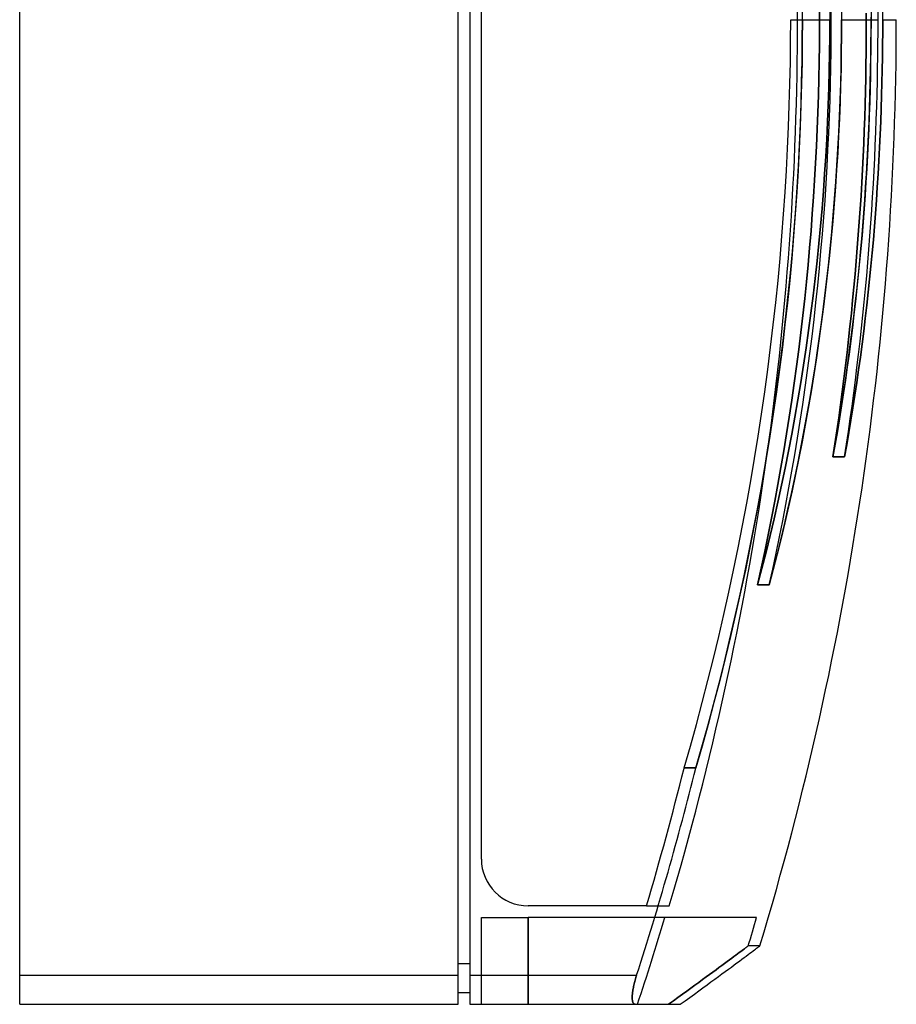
# Model space of a CAD drawing. Header units: millimetres. Extents: x -20 to 150, y -169 to 169.
# Tile 1 of 2: x 0 to 150, y -169 to 0. Entities that reach past the tile are written whole.
import ezdxf

# ---------------------------------------------------------------- set-up
doc = ezdxf.new("R2010")
doc.units = ezdxf.units.MM
doc.layers.add('MAIN-1', color=7, linetype='Continuous')
doc.layers.add('MAIN-2', color=7, linetype='Continuous')

msp = doc.modelspace()

# ---------------------------------------------------------------- linework, layer by layer
at = {"layer": 'MAIN-1'}
for p, q in [((0, -163.5), (0, 163.5)), ((75, -163.5), (75, 163.5)), ((77, 163.5), (77, -163.5)), ((79, -143.65), (79, 143.65)), ((138.87, 0), (138.86, 2.71)), ((140.62, 2.7), (140.63, 0)), ((146.87, 0), (146.87, 2.08)), ((131.91, -3.63), (131.93, 0)), ((133.93, 0), (133.91, -3.63)), ((147.67, 0), (147.67, -2.13)), ((131.93, 0), (133.93, 0)), ((138.86, -2.71), (138.87, 0)), ((140.63, 0), (140.62, -2.78)), ((146.87, -2.08), (146.87, 0)), ((138.83, -5.45), (138.86, -2.71)), ((140.62, -2.78), (140.59, -5.58)), ((146.86, -4.17), (146.87, -2.08)), ((147.67, -2.13), (147.65, -4.27)), ((131.87, -7.28), (131.91, -3.63)), ((133.91, -3.63), (133.87, -7.28)), ((146.83, -6.28), (146.86, -4.17)), ((147.65, -4.27), (147.63, -6.43)), ((138.79, -8.2), (138.83, -5.45)), ((140.59, -5.58), (140.54, -8.4)), ((146.8, -8.41), (146.83, -6.28)), ((147.63, -6.43), (147.59, -8.61)), ((131.79, -10.95), (131.87, -7.28)), ((133.87, -7.28), (133.79, -10.95)), ((138.73, -10.98), (138.79, -8.2)), ((140.54, -8.4), (140.47, -11.24)), ((146.76, -10.55), (146.8, -8.41)), ((147.59, -8.61), (147.54, -10.8)), ((131.69, -14.63), (131.79, -10.95)), ((133.79, -10.95), (133.69, -14.64)), ((138.66, -13.78), (138.73, -10.98)), ((140.47, -11.24), (140.38, -14.1)), ((146.71, -12.71), (146.76, -10.55)), ((147.54, -10.8), (147.48, -13)), ((146.65, -14.88), (146.71, -12.71)), ((147.48, -13), (147.41, -15.21)), ((131.56, -18.33), (131.69, -14.63)), ((133.69, -14.64), (133.56, -18.34)), ((138.56, -16.6), (138.66, -13.78)), ((140.38, -14.1), (140.26, -16.98)), ((146.58, -17.06), (146.65, -14.88)), ((138.45, -19.44), (138.56, -16.6)), ((147.41, -15.21), (147.33, -17.43)), ((131.4, -22.05), (131.56, -18.33)), ((133.56, -18.34), (133.4, -22.06)), ((140.26, -16.98), (140.13, -19.87)), ((146.5, -19.25), (146.58, -17.06)), ((147.33, -17.43), (147.24, -19.66)), ((138.31, -22.29), (138.45, -19.44)), ((140.13, -19.87), (139.97, -22.77)), ((146.41, -21.46), (146.5, -19.25)), ((147.24, -19.66), (147.13, -21.89)), ((146.31, -23.67), (146.41, -21.46)), ((147.13, -21.89), (147.02, -24.14)), ((131.2, -25.78), (131.4, -22.05)), ((133.4, -22.06), (133.2, -25.79)), ((138.16, -25.15), (138.31, -22.29)), ((139.97, -22.77), (139.79, -25.68)), ((137.99, -28.03), (138.16, -25.15)), ((146.2, -25.89), (146.31, -23.67)), ((147.02, -24.14), (146.89, -26.39)), ((130.98, -29.53), (131.2, -25.78)), ((133.2, -25.79), (132.98, -29.54)), ((139.79, -25.68), (139.59, -28.6)), ((146.07, -28.11), (146.2, -25.89)), ((146.89, -26.39), (146.75, -28.64)), ((137.8, -30.92), (137.99, -28.03)), ((139.59, -28.6), (139.37, -31.53)), ((145.94, -30.35), (146.07, -28.11)), ((146.75, -28.64), (146.59, -30.89)), ((130.72, -33.29), (130.98, -29.53)), ((132.98, -29.54), (132.72, -33.3)), ((137.59, -33.81), (137.8, -30.92)), ((139.37, -31.53), (139.12, -34.46)), ((145.8, -32.59), (145.94, -30.35)), ((146.59, -30.89), (146.43, -33.15)), ((130.43, -37.06), (130.72, -33.29)), ((132.72, -33.3), (132.43, -37.07)), ((145.64, -34.83), (145.8, -32.59)), ((146.43, -33.15), (146.25, -35.4)), ((137.36, -36.72), (137.59, -33.81)), ((139.12, -34.46), (138.85, -37.4)), ((145.48, -37.07), (145.64, -34.83)), ((130.11, -40.84), (130.43, -37.06)), ((132.43, -37.07), (132.11, -40.84)), ((137.11, -39.63), (137.36, -36.72)), ((146.25, -35.4), (146.07, -37.66)), ((138.85, -37.4), (138.56, -40.34)), ((145.31, -39.32), (145.48, -37.07)), ((146.07, -37.66), (145.87, -39.91)), ((136.85, -42.54), (137.11, -39.63)), ((138.56, -40.34), (138.24, -43.27)), ((145.12, -41.57), (145.31, -39.32)), ((145.87, -39.91), (145.65, -42.16)), ((129.76, -44.62), (130.11, -40.84)), ((132.11, -40.84), (131.76, -44.63)), ((144.93, -43.82), (145.12, -41.57)), ((136.56, -45.46), (136.85, -42.54)), ((138.24, -43.27), (137.9, -46.21)), ((145.65, -42.16), (145.43, -44.41)), ((129.37, -48.42), (129.76, -44.62)), ((131.76, -44.63), (131.37, -48.43)), ((136.25, -48.38), (136.56, -45.46)), ((144.72, -46.07), (144.93, -43.82)), ((145.43, -44.41), (145.2, -46.65)), ((137.9, -46.21), (137.54, -49.14)), ((144.5, -48.32), (144.72, -46.07)), ((145.2, -46.65), (144.95, -48.88)), ((128.95, -52.22), (129.37, -48.42)), ((131.37, -48.43), (130.95, -52.23)), ((135.92, -51.3), (136.25, -48.38)), ((144.28, -50.56), (144.5, -48.32)), ((137.54, -49.14), (137.16, -52.06)), ((144.95, -48.88), (144.69, -51.11)), ((128.5, -56.03), (128.95, -52.22)), ((130.95, -52.23), (130.5, -56.03)), ((135.58, -54.21), (135.92, -51.3)), ((137.16, -52.06), (136.75, -54.98)), ((144.04, -52.8), (144.28, -50.56)), ((144.69, -51.11), (144.42, -53.33)), ((143.79, -55.04), (144.04, -52.8)), ((144.42, -53.33), (144.14, -55.54)), ((135.21, -57.12), (135.58, -54.21)), ((136.75, -54.98), (136.33, -57.88)), ((143.54, -57.27), (143.79, -55.04)), ((144.14, -55.54), (143.85, -57.74)), ((128.02, -59.84), (128.5, -56.03)), ((130.5, -56.03), (130.02, -59.84)), ((134.83, -60.03), (135.21, -57.12)), ((143.27, -59.5), (143.54, -57.27)), ((136.33, -57.88), (135.88, -60.78)), ((143.85, -57.74), (143.55, -59.92)), ((127.5, -63.66), (128.02, -59.84)), ((130.02, -59.84), (129.5, -63.66)), ((134.42, -62.93), (134.83, -60.03)), ((143, -61.71), (143.27, -59.5)), ((143.55, -59.92), (143.24, -62.1)), ((135.88, -60.78), (135.41, -63.66)), ((142.71, -63.92), (143, -61.71)), ((143.24, -62.1), (142.91, -64.26)), ((126.95, -67.48), (127.5, -63.66)), ((129.5, -63.66), (128.95, -67.48)), ((134, -65.83), (134.42, -62.93)), ((135.41, -63.66), (134.91, -66.53)), ((142.42, -66.12), (142.71, -63.92)), ((142.91, -64.26), (142.58, -66.4)), ((133.56, -68.71), (134, -65.83)), ((134.91, -66.53), (134.4, -69.39)), ((142.11, -68.31), (142.42, -66.12)), ((142.58, -66.4), (142.24, -68.53)), ((126.36, -71.3), (126.95, -67.48)), ((128.95, -67.48), (128.36, -71.3)), ((133.11, -71.59), (133.56, -68.71)), ((141.8, -70.49), (142.11, -68.31)), ((142.24, -68.53), (141.89, -70.64)), ((134.4, -69.39), (133.87, -72.23)), ((141.48, -72.66), (141.8, -70.49)), ((141.89, -70.64), (141.53, -72.74)), ((125.75, -75.12), (126.36, -71.3)), ((128.36, -71.3), (127.75, -75.11)), ((132.63, -74.45), (133.11, -71.59)), ((133.87, -72.23), (133.32, -75.04)), ((141.16, -74.82), (141.48, -72.66)), ((141.53, -72.74), (141.16, -74.82)), ((125.1, -78.94), (125.75, -75.12)), ((127.75, -75.11), (127.1, -78.93)), ((132.14, -77.29), (132.63, -74.45)), ((133.32, -75.04), (132.75, -77.84)), ((131.63, -80.13), (132.14, -77.29)), ((124.41, -82.76), (125.1, -78.94)), ((127.1, -78.93), (126.42, -82.75)), ((132.75, -77.84), (132.16, -80.62)), ((131.11, -82.94), (131.63, -80.13)), ((132.16, -80.62), (131.55, -83.37)), ((123.7, -86.57), (124.41, -82.76)), ((126.42, -82.75), (125.7, -86.56)), ((130.57, -85.74), (131.11, -82.94)), ((131.55, -83.37), (130.92, -86.1)), ((130.01, -88.52), (130.57, -85.74)), ((122.95, -90.38), (123.7, -86.57)), ((125.7, -86.56), (124.95, -90.37)), ((130.92, -86.1), (130.28, -88.8)), ((129.44, -91.28), (130.01, -88.52)), ((130.28, -88.8), (129.62, -91.47)), ((122.17, -94.19), (122.95, -90.38)), ((124.95, -90.37), (124.17, -94.18)), ((128.86, -94.01), (129.44, -91.28)), ((129.62, -91.47), (128.95, -94.11)), ((121.35, -97.99), (122.17, -94.19)), ((124.17, -94.18), (123.35, -97.98)), ((128.26, -96.73), (128.86, -94.01)), ((128.95, -94.11), (128.26, -96.73)), ((120.51, -101.78), (121.35, -97.99)), ((123.35, -97.98), (122.51, -101.77)), ((119.63, -105.57), (120.51, -101.78)), ((122.51, -101.77), (121.63, -105.56)), ((118.72, -109.34), (119.63, -105.57)), ((121.63, -105.56), (120.72, -109.34)), ((117.77, -113.11), (118.72, -109.34)), ((120.72, -109.34), (119.78, -113.1)), ((116.8, -116.87), (117.77, -113.11)), ((119.78, -113.1), (118.8, -116.86)), ((115.79, -120.61), (116.8, -116.87)), ((118.8, -116.86), (117.79, -120.61)), ((114.76, -124.34), (115.79, -120.61)), ((117.79, -120.61), (116.76, -124.34)), ((113.69, -128.06), (114.76, -124.34)), ((116.76, -124.34), (115.69, -128.06)), ((115.69, -128.06), (113.69, -128.06)), ((107.25, -151.65), (87, -151.65)), ((124.32, -160.24), (124.65, -159.99)), ((124.65, -159.99), (124.96, -159.77)), ((124.96, -159.77), (125.24, -159.56)), ((125.24, -159.56), (125.49, -159.37)), ((125.49, -159.37), (125.72, -159.2)), ((125.72, -159.2), (125.93, -159.05)), ((125.93, -159.05), (126.1, -158.92)), ((126.1, -158.92), (126.26, -158.8)), ((126.26, -158.8), (126.39, -158.71)), ((126.39, -158.71), (126.49, -158.63)), ((126.55, -158.58), (126.47, -158.65)), ((126.49, -158.63), (126.57, -158.57)), ((126.61, -158.54), (126.55, -158.58)), ((126.57, -158.57), (126.63, -158.53)), ((126.65, -158.51), (126.61, -158.54)), ((126.63, -158.53), (126.66, -158.51)), ((126.67, -158.5), (126.65, -158.51)), ((126.66, -158.51), (126.67, -158.5)), ((75, -161.5), (77, -161.5)), ((121.78, -162.12), (122.27, -161.76)), ((122.27, -161.76), (122.73, -161.41)), ((122.73, -161.41), (123.17, -161.09)), ((123.17, -161.09), (123.58, -160.79)), ((123.58, -160.79), (123.96, -160.5)), ((123.96, -160.5), (124.32, -160.24)), ((119.56, -163.75), (120.15, -163.31)), ((120.15, -163.31), (120.72, -162.9)), ((120.72, -162.9), (121.26, -162.5)), ((121.26, -162.5), (121.78, -162.12)), ((0, -168.5), (0, -163.5)), ((0, -163.5), (75, -163.5)), ((75, -168.5), (75, -163.5)), ((77, -163.5), (77, -168.5)), ((77, -163.5), (105.57, -163.5)), ((105.15, -165.01), (105.1, -165.22)), ((105.2, -164.79), (105.15, -165.01)), ((105.26, -164.58), (105.2, -164.79)), ((105.32, -164.36), (105.26, -164.58)), ((105.38, -164.14), (105.32, -164.36)), ((105.44, -163.92), (105.38, -164.14)), ((105.51, -163.71), (105.44, -163.92)), ((105.57, -163.5), (105.51, -163.71)), ((117.61, -165.17), (118.29, -164.68)), ((118.29, -164.68), (118.93, -164.21)), ((118.93, -164.21), (119.56, -163.75)), ((75, -166.5), (77, -166.5)), ((104.84, -166.78), (104.83, -166.94)), ((104.86, -166.61), (104.84, -166.78)), ((104.88, -166.43), (104.86, -166.61)), ((104.91, -166.24), (104.88, -166.43)), ((104.94, -166.05), (104.91, -166.24)), ((104.97, -165.85), (104.94, -166.05)), ((105.01, -165.64), (104.97, -165.85)), ((105.05, -165.44), (105.01, -165.64)), ((105.1, -165.22), (105.05, -165.44)), ((114.66, -167.32), (115.44, -166.76)), ((115.44, -166.76), (116.19, -166.21)), ((116.19, -166.21), (116.91, -165.68)), ((116.91, -165.68), (117.61, -165.17)), ((0, -168.5), (75, -168.5)), ((77, -168.5), (105.31, -168.5)), ((104.83, -166.94), (104.82, -167.1)), ((104.82, -167.1), (104.82, -167.25)), ((104.82, -167.25), (104.82, -167.4)), ((104.82, -167.4), (104.82, -167.53)), ((104.82, -167.53), (104.83, -167.66)), ((104.83, -167.66), (104.84, -167.79)), ((104.84, -167.79), (104.86, -167.9)), ((104.86, -167.9), (104.88, -168)), ((104.88, -168), (104.91, -168.1)), ((104.91, -168.1), (104.94, -168.19)), ((104.94, -168.19), (104.97, -168.26)), ((104.97, -168.26), (105.01, -168.33)), ((105.01, -168.33), (105.05, -168.38)), ((105.05, -168.38), (105.1, -168.42)), ((105.1, -168.42), (105.15, -168.46)), ((105.15, -168.46), (105.2, -168.48)), ((105.2, -168.48), (105.25, -168.5)), ((105.25, -168.5), (105.31, -168.5)), ((105.31, -168.5), (113.04, -168.5)), ((113.04, -168.5), (113.86, -167.9)), ((113.86, -167.9), (114.66, -167.32))]:
    msp.add_line(p, q, dxfattribs=at)
for centre, radius, start, end in [((-400, 0), 550, 343.2508, 0), ((-400, 0), 531.35, 342.079, 346.0537), ((-402, 0), 531.35, 343.4171, 346.0537), ((87, -143.65), 8, 180, 270)]:
    msp.add_arc(centre, radius, start, end, dxfattribs=at)
at = {"layer": 'MAIN-2'}
for p, q in [((133.93, 0), (133.91, 3.53)), ((138.62, 2.88), (138.63, 0)), ((145.67, 1.82), (145.67, -0.44)), ((147.67, 0), (147.67, 2.13)), ((136.87, 1.44), (136.87, -1.44)), ((136.87, -1.44), (136.87, 1.44)), ((138.62, -2.88), (138.63, 0)), ((140.62, -2.7), (140.63, 0)), ((144.87, 1.11), (144.87, -1.11)), ((144.87, -1.11), (144.87, 1.11)), ((145.67, -1.82), (145.67, 0.44)), ((131.93, 0), (133.1, 0)), ((133.91, -3.53), (133.93, 0)), ((133.93, 0), (138.87, 0)), ((136.87, -1.44), (136.85, -4.32)), ((136.85, -4.32), (136.87, -1.44)), ((138.63, 0), (138.62, -2.88)), ((140.63, 0), (146.87, 0)), ((144.87, -1.11), (144.86, -3.34)), ((144.86, -3.34), (144.87, -1.11)), ((145.67, -0.44), (145.66, -2.71)), ((147.67, 0), (150, 0)), ((147.67, -2.13), (147.67, 0)), ((138.59, -5.78), (138.62, -2.88)), ((138.62, -2.88), (138.59, -5.78)), ((140.59, -5.42), (140.62, -2.7)), ((144.86, -3.34), (144.84, -5.56)), ((144.84, -5.56), (144.86, -3.34)), ((145.66, -2.71), (145.64, -4.98)), ((145.65, -4.08), (145.67, -1.82)), ((147.65, -4.27), (147.67, -2.13)), ((133.87, -7.07), (133.91, -3.53)), ((136.85, -4.32), (136.81, -7.2)), ((136.81, -7.2), (136.85, -4.32)), ((145.64, -4.98), (145.61, -7.25)), ((145.63, -6.33), (145.65, -4.08)), ((147.63, -6.43), (147.65, -4.27)), ((138.53, -8.69), (138.59, -5.78)), ((138.59, -5.78), (138.53, -8.69)), ((140.54, -8.16), (140.59, -5.42)), ((144.84, -5.56), (144.81, -7.79)), ((144.81, -7.79), (144.84, -5.56)), ((145.59, -8.58), (145.63, -6.33)), ((147.59, -8.61), (147.63, -6.43)), ((133.8, -10.64), (133.87, -7.07)), ((136.81, -7.2), (136.75, -10.09)), ((136.75, -10.09), (136.81, -7.2)), ((140.48, -10.91), (140.54, -8.16)), ((144.81, -7.79), (144.77, -10.02)), ((144.77, -10.02), (144.81, -7.79)), ((145.61, -7.25), (145.57, -9.53)), ((136.75, -10.09), (136.68, -12.97)), ((136.68, -12.97), (136.75, -10.09)), ((138.46, -11.62), (138.53, -8.69)), ((138.53, -8.69), (138.46, -11.62)), ((144.77, -10.02), (144.72, -12.25)), ((144.72, -12.25), (144.77, -10.02)), ((145.57, -9.53), (145.52, -11.81)), ((145.54, -10.82), (145.59, -8.58)), ((147.54, -10.8), (147.59, -8.61)), ((133.71, -14.22), (133.8, -10.64)), ((138.36, -14.55), (138.46, -11.62)), ((138.46, -11.62), (138.36, -14.55)), ((140.39, -13.69), (140.48, -10.91)), ((145.48, -13.05), (145.54, -10.82)), ((147.48, -13), (147.54, -10.8)), ((136.68, -12.97), (136.59, -15.86)), ((136.59, -15.86), (136.68, -12.97)), ((144.72, -12.25), (144.66, -14.48)), ((144.66, -14.48), (144.72, -12.25)), ((145.41, -15.28), (145.48, -13.05)), ((145.52, -11.81), (145.45, -14.09)), ((147.41, -15.21), (147.48, -13)), ((133.58, -17.81), (133.71, -14.22)), ((138.24, -17.5), (138.36, -14.55)), ((138.36, -14.55), (138.24, -17.5)), ((140.28, -16.48), (140.39, -13.69)), ((144.66, -14.48), (144.59, -16.71)), ((144.59, -16.71), (144.66, -14.48)), ((145.45, -14.09), (145.37, -16.37)), ((136.59, -15.86), (136.48, -18.76)), ((136.48, -18.76), (136.59, -15.86)), ((140.16, -19.29), (140.28, -16.48)), ((144.59, -16.71), (144.51, -18.94)), ((144.51, -18.94), (144.59, -16.71)), ((145.37, -16.37), (145.28, -18.66)), ((145.33, -17.5), (145.41, -15.28)), ((147.33, -17.43), (147.41, -15.21)), ((133.43, -21.42), (133.58, -17.81)), ((138.1, -20.45), (138.24, -17.5)), ((138.24, -17.5), (138.1, -20.45)), ((145.23, -19.72), (145.33, -17.5)), ((147.24, -19.66), (147.33, -17.43)), ((136.48, -18.76), (136.34, -21.65)), ((136.34, -21.65), (136.48, -18.76)), ((140.01, -22.1), (140.16, -19.29)), ((144.51, -18.94), (144.42, -21.18)), ((144.42, -21.18), (144.51, -18.94)), ((145.13, -21.93), (145.23, -19.72)), ((145.28, -18.66), (145.18, -20.94)), ((147.13, -21.89), (147.24, -19.66)), ((133.24, -25.05), (133.43, -21.42)), ((136.34, -21.65), (136.2, -24.55)), ((136.2, -24.55), (136.34, -21.65)), ((137.93, -23.41), (138.1, -20.45)), ((138.1, -20.45), (137.93, -23.41)), ((144.42, -21.18), (144.32, -23.41)), ((144.32, -23.41), (144.42, -21.18)), ((145.18, -20.94), (145.06, -23.23)), ((147.02, -24.14), (147.13, -21.89)), ((137.74, -26.38), (137.93, -23.41)), ((137.93, -23.41), (137.74, -26.38)), ((139.84, -24.93), (140.01, -22.1)), ((144.32, -23.41), (144.21, -25.65)), ((144.21, -25.65), (144.32, -23.41)), ((145.06, -23.23), (144.94, -25.51)), ((145.01, -24.15), (145.13, -21.93)), ((133.03, -28.68), (133.24, -25.05)), ((136.2, -24.55), (136.03, -27.44)), ((136.03, -27.44), (136.2, -24.55)), ((139.65, -27.77), (139.84, -24.93)), ((144.89, -26.37), (145.01, -24.15)), ((146.89, -26.39), (147.02, -24.14)), ((137.53, -29.36), (137.74, -26.38)), ((137.74, -26.38), (137.53, -29.36)), ((144.21, -25.65), (144.09, -27.89)), ((144.09, -27.89), (144.21, -25.65)), ((144.75, -28.59), (144.89, -26.37)), ((144.94, -25.51), (144.8, -27.8)), ((146.75, -28.64), (146.89, -26.39)), ((136.03, -27.44), (135.84, -30.34)), ((135.84, -30.34), (136.03, -27.44)), ((139.44, -30.61), (139.65, -27.77)), ((144.09, -27.89), (143.96, -30.12)), ((143.96, -30.12), (144.09, -27.89)), ((144.6, -30.81), (144.75, -28.59)), ((144.8, -27.8), (144.65, -30.08)), ((146.59, -30.89), (146.75, -28.64)), ((132.79, -32.33), (133.03, -28.68)), ((137.3, -32.33), (137.53, -29.36)), ((137.53, -29.36), (137.3, -32.33)), ((143.96, -30.12), (143.81, -32.36)), ((143.81, -32.36), (143.96, -30.12)), ((144.65, -30.08), (144.49, -32.36)), ((135.84, -30.34), (135.63, -33.24)), ((135.63, -33.24), (135.84, -30.34)), ((139.21, -33.46), (139.44, -30.61)), ((144.44, -33.03), (144.6, -30.81)), ((146.43, -33.15), (146.59, -30.89)), ((132.52, -35.99), (132.79, -32.33)), ((135.63, -33.24), (135.41, -36.14)), ((135.41, -36.14), (135.63, -33.24)), ((137.04, -35.32), (137.3, -32.33)), ((137.3, -32.33), (137.04, -35.32)), ((138.95, -36.31), (139.21, -33.46)), ((143.81, -32.36), (143.66, -34.6)), ((143.66, -34.6), (143.81, -32.36)), ((144.27, -35.26), (144.44, -33.03)), ((144.49, -32.36), (144.31, -34.64)), ((146.25, -35.4), (146.43, -33.15)), ((136.76, -38.3), (137.04, -35.32)), ((137.04, -35.32), (136.76, -38.3)), ((143.66, -34.6), (143.5, -36.84)), ((143.5, -36.84), (143.66, -34.6)), ((144.08, -37.48), (144.27, -35.26)), ((144.31, -34.64), (144.13, -36.92)), ((132.21, -39.66), (132.52, -35.99)), ((135.41, -36.14), (135.17, -39.04)), ((135.17, -39.04), (135.41, -36.14)), ((138.67, -39.16), (138.95, -36.31)), ((143.5, -36.84), (143.33, -39.07)), ((143.33, -39.07), (143.5, -36.84)), ((144.13, -36.92), (143.93, -39.19)), ((146.07, -37.66), (146.25, -35.4)), ((136.46, -41.28), (136.76, -38.3)), ((136.76, -38.3), (136.46, -41.28)), ((143.88, -39.7), (144.08, -37.48)), ((145.87, -39.91), (146.07, -37.66)), ((131.88, -43.33), (132.21, -39.66)), ((135.17, -39.04), (134.9, -41.94)), ((134.9, -41.94), (135.17, -39.04)), ((138.38, -42.01), (138.67, -39.16)), ((143.33, -39.07), (143.14, -41.31)), ((143.14, -41.31), (143.33, -39.07)), ((143.68, -41.92), (143.88, -39.7)), ((143.93, -39.19), (143.72, -41.46)), ((145.65, -42.16), (145.87, -39.91)), ((134.9, -41.94), (134.62, -44.84)), ((134.62, -44.84), (134.9, -41.94)), ((136.13, -44.27), (136.46, -41.28)), ((136.46, -41.28), (136.13, -44.27)), ((138.06, -44.86), (138.38, -42.01)), ((143.14, -41.31), (142.95, -43.55)), ((142.95, -43.55), (143.14, -41.31)), ((143.46, -44.14), (143.68, -41.92)), ((143.72, -41.46), (143.5, -43.73)), ((131.52, -47.01), (131.88, -43.33)), ((142.95, -43.55), (142.75, -45.79)), ((142.75, -45.79), (142.95, -43.55)), ((143.5, -43.73), (143.27, -45.99)), ((145.43, -44.41), (145.65, -42.16)), ((134.62, -44.84), (134.32, -47.74)), ((134.32, -47.74), (134.62, -44.84)), ((135.78, -47.25), (136.13, -44.27)), ((136.13, -44.27), (135.78, -47.25)), ((137.72, -47.71), (138.06, -44.86)), ((143.23, -46.36), (143.46, -44.14)), ((145.2, -46.65), (145.43, -44.41)), ((131.12, -50.71), (131.52, -47.01)), ((142.75, -45.79), (142.53, -48.02)), ((142.53, -48.02), (142.75, -45.79)), ((142.98, -48.58), (143.23, -46.36)), ((143.27, -45.99), (143.02, -48.25)), ((144.95, -48.88), (145.2, -46.65)), ((134.32, -47.74), (134, -50.64)), ((134, -50.64), (134.32, -47.74)), ((135.4, -50.23), (135.78, -47.25)), ((135.78, -47.25), (135.4, -50.23)), ((137.36, -50.56), (137.72, -47.71)), ((142.53, -48.02), (142.31, -50.26)), ((142.31, -50.26), (142.53, -48.02)), ((142.73, -50.79), (142.98, -48.58)), ((143.02, -48.25), (142.76, -50.5)), ((135, -53.21), (135.4, -50.23)), ((135.4, -50.23), (135, -53.21)), ((142.31, -50.26), (142.07, -52.5)), ((142.07, -52.5), (142.31, -50.26)), ((142.76, -50.5), (142.49, -52.75)), ((144.69, -51.11), (144.95, -48.88)), ((130.7, -54.4), (131.12, -50.71)), ((134, -50.64), (133.66, -53.54)), ((133.66, -53.54), (134, -50.64)), ((136.98, -53.39), (137.36, -50.56)), ((142.46, -53), (142.73, -50.79)), ((144.42, -53.33), (144.69, -51.11)), ((133.66, -53.54), (133.3, -56.43)), ((133.3, -56.43), (133.66, -53.54)), ((134.58, -56.18), (135, -53.21)), ((135, -53.21), (134.58, -56.18)), ((136.57, -56.22), (136.98, -53.39)), ((142.07, -52.5), (141.83, -54.73)), ((141.83, -54.73), (142.07, -52.5)), ((142.18, -55.2), (142.46, -53)), ((142.49, -52.75), (142.21, -54.99)), ((144.14, -55.54), (144.42, -53.33)), ((130.24, -58.1), (130.7, -54.4)), ((141.83, -54.73), (141.57, -56.97)), ((141.57, -56.97), (141.83, -54.73)), ((141.89, -57.4), (142.18, -55.2)), ((142.21, -54.99), (141.92, -57.22)), ((143.85, -57.74), (144.14, -55.54)), ((133.3, -56.43), (132.92, -59.33)), ((132.92, -59.33), (133.3, -56.43)), ((134.13, -59.15), (134.58, -56.18)), ((134.58, -56.18), (134.13, -59.15)), ((136.15, -59.04), (136.57, -56.22)), ((141.57, -56.97), (141.31, -59.2)), ((141.31, -59.2), (141.57, -56.97)), ((141.92, -57.22), (141.61, -59.45)), ((129.75, -61.81), (130.24, -58.1)), ((141.59, -59.6), (141.89, -57.4)), ((143.55, -59.92), (143.85, -57.74)), ((132.92, -59.33), (132.52, -62.22)), ((132.52, -62.22), (132.92, -59.33)), ((133.66, -62.1), (134.13, -59.15)), ((134.13, -59.15), (133.66, -62.1)), ((135.7, -61.85), (136.15, -59.04)), ((141.31, -59.2), (141.03, -61.44)), ((141.03, -61.44), (141.31, -59.2)), ((141.28, -61.79), (141.59, -59.6)), ((141.61, -59.45), (141.3, -61.67)), ((143.24, -62.1), (143.55, -59.92)), ((129.23, -65.51), (129.75, -61.81)), ((132.52, -62.22), (132.11, -65.11)), ((132.11, -65.11), (132.52, -62.22)), ((133.17, -65.06), (133.66, -62.1)), ((133.66, -62.1), (133.17, -65.06)), ((135.24, -64.65), (135.7, -61.85)), ((141.03, -61.44), (140.74, -63.67)), ((140.74, -63.67), (141.03, -61.44)), ((140.95, -63.98), (141.28, -61.79)), ((141.3, -61.67), (140.97, -63.88)), ((142.91, -64.26), (143.24, -62.1)), ((140.74, -63.67), (140.45, -65.9)), ((140.45, -65.9), (140.74, -63.67)), ((140.62, -66.16), (140.95, -63.98)), ((140.97, -63.88), (140.63, -66.09)), ((128.68, -69.22), (129.23, -65.51)), ((132.11, -65.11), (131.67, -68)), ((131.67, -68), (132.11, -65.11)), ((132.65, -68), (133.17, -65.06)), ((133.17, -65.06), (132.65, -68)), ((134.76, -67.43), (135.24, -64.65)), ((142.58, -66.4), (142.91, -64.26)), ((140.45, -65.9), (140.14, -68.13)), ((140.14, -68.13), (140.45, -65.9)), ((140.27, -68.33), (140.62, -66.16)), ((140.63, -66.09), (140.28, -68.28)), ((142.24, -68.53), (142.58, -66.4)), ((131.67, -68), (131.22, -70.89)), ((131.22, -70.89), (131.67, -68)), ((132.12, -70.93), (132.65, -68)), ((132.65, -68), (132.12, -70.93)), ((134.25, -70.2), (134.76, -67.43)), ((140.14, -68.13), (139.82, -70.36)), ((139.82, -70.36), (140.14, -68.13)), ((139.91, -70.5), (140.27, -68.33)), ((140.28, -68.28), (139.92, -70.47)), ((141.89, -70.64), (142.24, -68.53)), ((128.1, -72.93), (128.68, -69.22)), ((133.73, -72.95), (134.25, -70.2)), ((139.82, -70.36), (139.49, -72.59)), ((139.49, -72.59), (139.82, -70.36)), ((139.92, -70.47), (139.54, -72.65)), ((139.54, -72.66), (139.91, -70.5)), ((141.53, -72.74), (141.89, -70.64)), ((131.22, -70.89), (130.74, -73.78)), ((130.74, -73.78), (131.22, -70.89)), ((131.55, -73.85), (132.12, -70.93)), ((132.12, -70.93), (131.55, -73.85)), ((127.49, -76.64), (128.1, -72.93)), ((130.74, -73.78), (130.25, -76.66)), ((130.25, -76.66), (130.74, -73.78)), ((130.97, -76.76), (131.55, -73.85)), ((131.55, -73.85), (130.97, -76.76)), ((133.19, -75.68), (133.73, -72.95)), ((139.49, -72.59), (139.16, -74.82)), ((139.16, -74.82), (139.49, -72.59)), ((139.54, -72.65), (139.16, -74.82)), ((139.16, -74.82), (139.54, -72.66)), ((141.16, -74.82), (141.53, -72.74)), ((132.63, -78.4), (133.19, -75.68)), ((141.16, -74.82), (139.16, -74.82)), ((139.16, -74.82), (141.16, -74.82)), ((126.85, -80.35), (127.49, -76.64)), ((130.25, -76.66), (129.74, -79.54)), ((129.74, -79.54), (130.25, -76.66)), ((130.36, -79.66), (130.97, -76.76)), ((130.97, -76.76), (130.36, -79.66)), ((132.05, -81.09), (132.63, -78.4)), ((126.17, -84.06), (126.85, -80.35)), ((129.74, -79.54), (129.21, -82.41)), ((129.21, -82.41), (129.74, -79.54)), ((129.73, -82.54), (130.36, -79.66)), ((130.36, -79.66), (129.73, -82.54)), ((129.21, -82.41), (128.66, -85.28)), ((128.66, -85.28), (129.21, -82.41)), ((129.08, -85.41), (129.73, -82.54)), ((129.73, -82.54), (129.08, -85.41)), ((131.46, -83.76), (132.05, -81.09)), ((125.47, -87.76), (126.17, -84.06)), ((130.85, -86.41), (131.46, -83.76)), ((128.66, -85.28), (128.09, -88.15)), ((128.09, -88.15), (128.66, -85.28)), ((128.41, -88.27), (129.08, -85.41)), ((129.08, -85.41), (128.41, -88.27)), ((130.23, -89.03), (130.85, -86.41)), ((124.73, -91.46), (125.47, -87.76)), ((128.09, -88.15), (127.5, -91.01)), ((127.5, -91.01), (128.09, -88.15)), ((127.71, -91.1), (128.41, -88.27)), ((128.41, -88.27), (127.71, -91.1)), ((129.59, -91.62), (130.23, -89.03)), ((123.96, -95.16), (124.73, -91.46)), ((127.5, -91.01), (126.89, -93.87)), ((126.89, -93.87), (127.5, -91.01)), ((127, -93.92), (127.71, -91.1)), ((127.71, -91.1), (127, -93.92)), ((128.93, -94.19), (129.59, -91.62)), ((126.89, -93.87), (126.26, -96.73)), ((126.26, -96.73), (126.89, -93.87)), ((126.26, -96.73), (127, -93.92)), ((127, -93.92), (126.26, -96.73)), ((128.26, -96.73), (128.93, -94.19)), ((123.16, -98.85), (123.96, -95.16)), ((128.26, -96.73), (126.26, -96.73)), ((126.26, -96.73), (128.26, -96.73)), ((122.33, -102.53), (123.16, -98.85)), ((121.48, -106.21), (122.33, -102.53)), ((120.59, -109.87), (121.48, -106.21)), ((119.67, -113.53), (120.59, -109.87)), ((118.72, -117.18), (119.67, -113.53)), ((117.74, -120.82), (118.72, -117.18)), ((116.73, -124.45), (117.74, -120.82)), ((115.69, -128.06), (116.73, -124.45)), ((113.69, -128.06), (115.69, -128.06)), ((79, -143.65), (79, -143.65)), ((79, -143.65), (79, -143.65)), ((87, -151.65), (87, -151.65)), ((87, -151.65), (87, -151.65)), ((107.25, -151.65), (111.16, -151.65)), ((79, -168.5), (79, -153.65)), ((79, -153.65), (79, -153.65)), ((79, -153.65), (87, -153.65)), ((87, -153.65), (87, -168.5)), ((87, -168.5), (87, -153.65)), ((110.4, -153.65), (87, -153.65)), ((126.1, -153.65), (110.4, -153.65)), ((122.54, -160.08), (122.85, -159.85)), ((122.85, -159.85), (122.54, -160.08)), ((122.85, -159.85), (123.13, -159.64)), ((123.13, -159.64), (122.85, -159.85)), ((123.13, -159.64), (123.39, -159.45)), ((123.39, -159.45), (123.13, -159.64)), ((123.39, -159.45), (123.63, -159.27)), ((123.63, -159.27), (123.39, -159.45)), ((123.63, -159.27), (123.84, -159.12)), ((123.84, -159.12), (123.63, -159.27)), ((123.84, -159.12), (124.02, -158.98)), ((124.02, -158.98), (123.84, -159.12)), ((124.02, -158.98), (124.19, -158.86)), ((124.19, -158.86), (124.02, -158.98)), ((124.19, -158.86), (124.32, -158.75)), ((124.32, -158.75), (124.19, -158.86)), ((124.32, -158.75), (124.44, -158.67)), ((124.44, -158.67), (124.32, -158.75)), ((124.44, -158.67), (124.53, -158.6)), ((124.53, -158.6), (124.44, -158.67)), ((124.53, -158.6), (124.6, -158.55)), ((124.6, -158.55), (124.53, -158.6)), ((124.6, -158.55), (124.64, -158.52)), ((124.64, -158.52), (124.6, -158.55)), ((124.64, -158.52), (124.66, -158.5)), ((124.66, -158.5), (124.64, -158.52)), ((124.66, -158.5), (124.66, -158.5)), ((126.67, -158.5), (124.67, -158.5)), ((75, -161.5), (77, -161.5)), ((120.15, -161.85), (120.61, -161.51)), ((120.61, -161.51), (120.15, -161.85)), ((120.61, -161.51), (121.04, -161.18)), ((121.04, -161.18), (120.61, -161.51)), ((121.04, -161.18), (121.46, -160.88)), ((121.46, -160.88), (121.04, -161.18)), ((121.46, -160.88), (121.84, -160.59)), ((121.84, -160.59), (121.46, -160.88)), ((121.84, -160.59), (122.2, -160.33)), ((122.2, -160.33), (121.84, -160.59)), ((122.2, -160.33), (122.54, -160.08)), ((122.54, -160.08), (122.2, -160.33)), ((117.46, -163.82), (118.04, -163.39)), ((118.04, -163.39), (117.46, -163.82)), ((118.04, -163.39), (118.61, -162.98)), ((118.61, -162.98), (118.04, -163.39)), ((118.61, -162.98), (119.15, -162.58)), ((119.15, -162.58), (118.61, -162.98)), ((119.15, -162.58), (119.66, -162.2)), ((119.66, -162.2), (119.15, -162.58)), ((119.66, -162.2), (120.15, -161.85)), ((120.15, -161.85), (119.66, -162.2)), ((0, -163.5), (75, -163.5)), ((77, -163.5), (105.57, -163.5)), ((105.1, -165.22), (105.15, -165.01)), ((105.15, -165.01), (105.2, -164.79)), ((105.2, -164.79), (105.26, -164.58)), ((105.26, -164.58), (105.32, -164.36)), ((105.32, -164.36), (105.38, -164.14)), ((105.38, -164.14), (105.44, -163.92)), ((105.44, -163.92), (105.51, -163.71)), ((105.51, -163.71), (105.57, -163.5)), ((115.54, -165.23), (116.2, -164.74)), ((116.2, -164.74), (115.54, -165.23)), ((116.2, -164.74), (116.84, -164.27)), ((116.84, -164.27), (116.2, -164.74)), ((116.84, -164.27), (117.46, -163.82)), ((117.46, -163.82), (116.84, -164.27)), ((75, -166.5), (75, -166.5)), ((77, -166.5), (77, -166.5)), ((104.83, -166.94), (104.84, -166.78)), ((104.84, -166.78), (104.86, -166.61)), ((104.86, -166.61), (104.88, -166.43)), ((104.88, -166.43), (104.91, -166.24)), ((104.91, -166.24), (104.94, -166.05)), ((104.94, -166.05), (104.97, -165.85)), ((104.97, -165.85), (105.01, -165.64)), ((105.01, -165.64), (105.05, -165.44)), ((105.05, -165.44), (105.1, -165.22)), ((112.63, -167.34), (113.4, -166.79)), ((113.4, -166.79), (112.63, -167.34)), ((113.4, -166.79), (114.14, -166.25)), ((114.14, -166.25), (113.4, -166.79)), ((114.14, -166.25), (114.85, -165.73)), ((114.85, -165.73), (114.14, -166.25)), ((114.85, -165.73), (115.54, -165.23)), ((115.54, -165.23), (114.85, -165.73)), ((0, -168.5), (0, -168.5)), ((75, -168.5), (75, -168.5)), ((77, -168.5), (77, -168.5)), ((79, -168.5), (79, -168.5)), ((104.82, -167.1), (104.83, -166.94)), ((104.82, -167.25), (104.82, -167.1)), ((104.82, -167.4), (104.82, -167.25)), ((104.82, -167.53), (104.82, -167.4)), ((104.83, -167.66), (104.82, -167.53)), ((104.84, -167.79), (104.83, -167.66)), ((104.86, -167.9), (104.84, -167.79)), ((104.88, -168), (104.86, -167.9)), ((104.91, -168.1), (104.88, -168)), ((104.94, -168.19), (104.91, -168.1)), ((104.97, -168.26), (104.94, -168.19)), ((105.01, -168.33), (104.97, -168.26)), ((105.05, -168.38), (105.01, -168.33)), ((105.1, -168.42), (105.05, -168.38)), ((105.15, -168.46), (105.1, -168.42)), ((105.2, -168.48), (105.15, -168.46)), ((105.25, -168.5), (105.2, -168.48)), ((105.31, -168.5), (105.25, -168.5)), ((111.04, -168.5), (111.85, -167.91)), ((111.85, -167.91), (111.04, -168.5)), ((111.85, -167.91), (112.63, -167.34)), ((112.63, -167.34), (111.85, -167.91))]:
    msp.add_line(p, q, dxfattribs=at)
for centre, radius, start, end in [((-402, 0), 535.1, 0, 16.4635), ((-402, 0), 535.1, 343.5365, 0), ((-402, 0), 535.1, 343.5365, 0), ((-400, 0), 531.35, 342.079, 346.0537), ((-402, 0), 534.95, 341.6401, 343.3081), ((-402, 0), 534.95, 341.6401, 343.3081), ((-402, 0), 550, 343.2508, 343.7778)]:
    msp.add_arc(centre, radius, start, end, dxfattribs=at)

doc.saveas('drawing.dxf')
